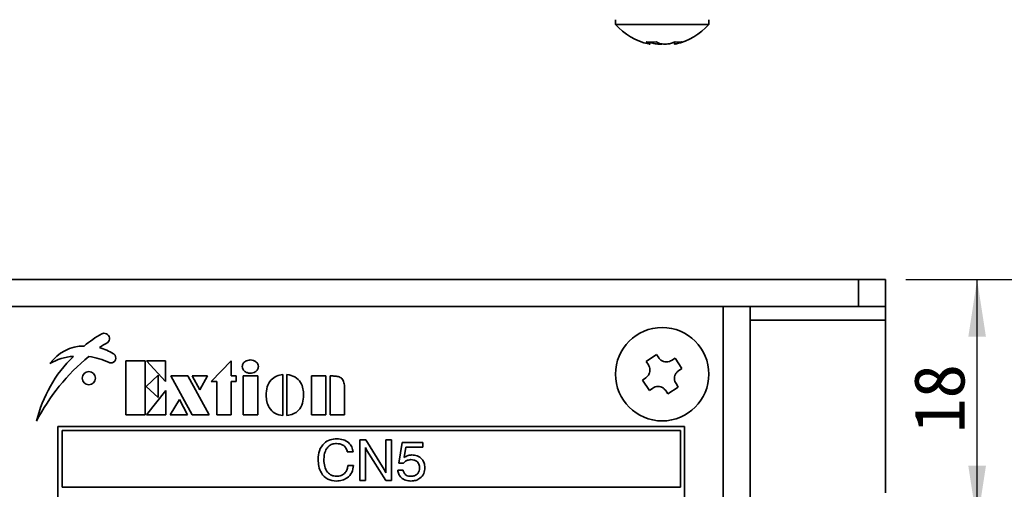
# Model space of a CAD drawing. Header units: millimetres. Extents: x 15 to 187, y 49 to 265.
# Tile 20 of 62: x 53 to 101, y 129 to 152. Entities that reach past the tile are written whole.
import ezdxf

# ---------------------------------------------------------------- set-up
doc = ezdxf.new("R2010")
doc.units = ezdxf.units.MM
doc.layers.add('標註文字', color=4, linetype='Continuous')
doc.styles.add('SLDTEXTSTYLE3', font='kaiu.ttf')
doc.dimstyles.new('SLDDIMSTYLE0', dxfattribs={"dimtxt": 2.5, "dimasz": 2.824978, "dimexe": 0, "dimexo": 0.0625, "dimtad": 1, "dimlfac": 1.5, "dimrnd": 1e-09, "dimzin": 12, "dimdsep": 46, "dimtxsty": 'SLDTEXTSTYLE3', "dimsah": 1, "dimcen": 0.09, "dimadec": 0, "dimazin": 3, "dimtfac": 1, "dimtofl": 0, "dimtmove": 0, "dimatfit": 3, "dimfxl": 0, "dimfrac": 2, "dimtolj": 1, "dimtzin": 12, "dimarcsym": 0})
doc.dimstyles.new('SLDDIMSTYLE2', dxfattribs={"dimtxt": 2.5, "dimasz": 2.824978, "dimexe": 0, "dimexo": 0.0625, "dimtad": 1, "dimdec": 1, "dimlfac": 1.5, "dimrnd": 1e-09, "dimzin": 12, "dimdsep": 46, "dimtxsty": 'SLDTEXTSTYLE3', "dimsah": 1, "dimcen": 0.09, "dimadec": 0, "dimazin": 3, "dimtfac": 1, "dimtofl": 0, "dimtmove": 0, "dimatfit": 3, "dimfxl": 0, "dimfrac": 2, "dimtolj": 1, "dimtzin": 12, "dimarcsym": 0})

# ---------------------------------------------------------------- blocks, each defined once
blk = doc.blocks.new('_D_2')
at = {"layer": '標註文字', "transparency": 16777216}
for p, q in [((96.335, 139.5), (107.164, 139.5)), ((106.164, 90.166), (106.164, 139.5)), ((95.002, 90.166), (107.164, 90.166))]:
    blk.add_line(p, q, dxfattribs=at)
for points in [[(106.164, 139.5), (105.729, 136.675), (106.599, 136.675)], [(106.164, 90.166), (106.599, 92.991), (105.729, 92.991)]]:
    blk.add_solid(points, dxfattribs=at)
at = {"layer": '標註文字', "transparency": 16777216, "insert": (103.042, 113.271), "char_height": 2.5, "attachment_point": 1, "rotation": 90, "style": 'SLDTEXTSTYLE3'}
blk.add_mtext('74', dxfattribs=at)
blk = doc.blocks.new('_D_5')
at = {"layer": '標註文字', "transparency": 16777216}
for p, q in [((96.335, 139.5), (100.85, 139.5)), ((99.85, 127.5), (99.85, 139.5)), ((93.002, 127.5), (100.85, 127.5))]:
    blk.add_line(p, q, dxfattribs=at)
for points in [[(99.85, 139.5), (99.416, 136.675), (100.285, 136.675)], [(99.85, 127.5), (100.285, 130.325), (99.416, 130.325)]]:
    blk.add_solid(points, dxfattribs=at)
at = {"layer": '標註文字', "transparency": 16777216, "insert": (96.729, 131.937), "char_height": 2.5, "attachment_point": 1, "rotation": 90, "style": 'SLDTEXTSTYLE3'}
blk.add_mtext('18', dxfattribs=at)

msp = doc.modelspace()

# ---------------------------------------------------------------- linework, layer by layer
at = {"color": 7, "linetype": 'Continuous', "lineweight": 35}
for p, q in [((82.0352, 152.2886), (82.0352, 152.0602)), ((86.6352, 152.0602), (82.0352, 152.0602)), ((86.6352, 152.0602), (86.6352, 152.2886)), ((83.7311, 151.0893), (83.7311, 151.1793)), ((84.9392, 151.1839), (84.9392, 151.0893)), ((30.0018, 139.4998), (94.0018, 139.4998)), ((94.0018, 138.1665), (94.0018, 139.4998)), ((94.0018, 139.4998), (95.3352, 139.4998)), ((95.3352, 139.4998), (95.3352, 138.1665)), ((30.0018, 138.1665), (94.0018, 138.1665)), ((87.3352, 138.1665), (36.6685, 138.1665)), ((87.3352, 91.4998), (87.3352, 138.1665)), ((88.6685, 138.1665), (88.6685, 90.8998)), ((95.3352, 138.1665), (94.0018, 138.1665)), ((95.3352, 138.1665), (95.3352, 137.4998)), ((95.3352, 137.4998), (95.3352, 128.9998)), ((57.9044, 135.4998), (58.8617, 135.4998)), ((57.9044, 132.8332), (57.9044, 135.4998)), ((58.8617, 135.4998), (58.8617, 132.8332)), ((58.9301, 135.4998), (59.8724, 135.4998)), ((59.8724, 134.4742), (58.9301, 135.4998)), ((59.8724, 135.4998), (59.8724, 134.4742)), ((62.1164, 134.4742), (63.1078, 135.4998)), ((63.1078, 135.4998), (63.1078, 134.7477)), ((83.5412, 135.4641), (84.0501, 135.8064)), ((83.6528, 135.2981), (83.5412, 135.4641)), ((84.0501, 135.8064), (84.1617, 135.6405)), ((84.8001, 135.5155), (84.9661, 135.6272)), ((84.9661, 135.6272), (85.3084, 135.1183)), ((85.3084, 135.1183), (85.1425, 135.0067)), ((58.9204, 134.2199), (59.5113, 134.7819)), ((59.5113, 134.7819), (59.5113, 133.6879)), ((60.1199, 134.7477), (60.9655, 134.7477)), ((61.1728, 132.8332), (60.1199, 134.7477)), ((60.9655, 134.7477), (62.0104, 132.8332)), ((61.1803, 134.7477), (61.9404, 134.7477)), ((61.5563, 134.0639), (61.1803, 134.7477)), ((61.9404, 134.7477), (61.5563, 134.0639)), ((62.3899, 134.4742), (62.1164, 134.4742)), ((62.3899, 132.8332), (62.3899, 134.4742)), ((63.1078, 134.7477), (63.3471, 134.7477)), ((63.1078, 134.4742), (63.1078, 132.8332)), ((63.3471, 134.4742), (63.1078, 134.4742)), ((63.3471, 134.7477), (63.3471, 134.4742)), ((63.6924, 134.7477), (64.4104, 134.7477)), ((63.6924, 132.8332), (63.6924, 134.7477)), ((64.4104, 134.7477), (64.4104, 132.8332)), ((65.6446, 134.8161), (65.6446, 132.799)), ((65.8497, 132.799), (65.8497, 134.8161)), ((67.0497, 134.7477), (67.7677, 134.7477)), ((67.0497, 132.8332), (67.0497, 134.7477)), ((67.7677, 134.7477), (67.7677, 132.8332)), ((67.9728, 134.7477), (68.0593, 134.7477)), ((67.9728, 132.8332), (67.9728, 134.7477)), ((83.3619, 134.548), (83.5279, 134.6597)), ((83.7043, 134.0391), (83.3619, 134.548)), ((85.0176, 134.3682), (85.1292, 134.2023)), ((59.5113, 133.6879), (58.9204, 134.2199)), ((58.9301, 132.8332), (59.8873, 134.0297)), ((59.8873, 134.0297), (59.8873, 132.8332)), ((68.6907, 134.0479), (68.6907, 132.8332)), ((83.8702, 134.1508), (83.7043, 134.0391)), ((84.6203, 133.8599), (84.5087, 134.0259)), ((85.1292, 134.2023), (84.6203, 133.8599)), ((60.0959, 132.8332), (60.5494, 133.5853)), ((60.5494, 133.5853), (60.9511, 132.8332)), ((58.8617, 132.8332), (57.9044, 132.8332)), ((59.8873, 132.8332), (58.9301, 132.8332)), ((60.9511, 132.8332), (60.0959, 132.8332)), ((62.0104, 132.8332), (61.1728, 132.8332)), ((63.1078, 132.8332), (62.3899, 132.8332)), ((64.4104, 132.8332), (63.6924, 132.8332)), ((67.7677, 132.8332), (67.0497, 132.8332)), ((68.6907, 132.8332), (67.9728, 132.8332)), ((85.4352, 132.2665), (54.5685, 132.2665)), ((54.5685, 132.2665), (54.5685, 95.7332)), ((54.7685, 132.0665), (54.7685, 129.2665)), ((85.2352, 132.0665), (54.7685, 132.0665)), ((85.2352, 129.2665), (85.2352, 132.0665)), ((85.4352, 95.7332), (85.4352, 132.2665)), ((69.4377, 131.5998), (69.7266, 131.5998)), ((69.4377, 129.5998), (69.4377, 131.5998)), ((69.7266, 131.5998), (70.6345, 130.1471)), ((70.7198, 131.5998), (71.0018, 131.5998)), ((70.7198, 129.9788), (70.7198, 131.5998)), ((71.0018, 131.5998), (71.0018, 129.5998)), ((71.3608, 130.4556), (71.5175, 131.4716)), ((71.5175, 131.4716), (72.5431, 131.4716)), ((72.5431, 131.4716), (72.5431, 131.2409)), ((69.1044, 131.0101), (68.8224, 131.0101)), ((69.7198, 131.2208), (69.7198, 129.5998)), ((70.7158, 129.5998), (69.7899, 131.073)), ((71.7022, 131.2409), (71.6244, 130.7268)), ((72.5431, 131.2409), (71.7022, 131.2409)), ((68.848, 130.3434), (69.1301, 130.3434)), ((71.3095, 130.111), (71.566, 130.111)), ((71.5876, 130.4556), (71.3608, 130.4556)), ((69.7198, 129.5998), (69.4377, 129.5998)), ((71.0018, 129.5998), (70.7158, 129.5998)), ((54.7685, 129.2665), (85.2352, 129.2665))]:
    msp.add_line(p, q, dxfattribs=at)
at = {"color": 8, "linetype": 'Continuous', "lineweight": 35}
for p, q in [((83.6528, 151.1352), (83.6528, 151.1834)), ((83.8702, 151.1352), (83.8702, 151.1797)), ((85.1425, 151.1352), (85.1425, 151.1783)), ((88.6685, 137.4998), (95.3352, 137.4998))]:
    msp.add_line(p, q, dxfattribs=at)
at = {"color": 7, "linetype": 'Continuous', "lineweight": 35}
for centre, radius in [((84.3352, 134.8332), 2.3), ((56.0902, 134.6371), 0.3226)]:
    msp.add_circle(centre, radius, dxfattribs=at)
for centre, radius, start, end in [((84.3352, 154.0886), 3.0667, 221.40962, 257.53081), ((84.3352, 154.0886), 3.0667, 282.47565, 318.59038), ((83.7956, 153.1848), 2.0065, 262.71467, 277.28533), ((84.1669, 152.2379), 1.2167, 239.05182, 245.00699), ((84.5312, 153.2469), 2.2127, 249.15964, 252.62033), ((84.6757, 152.2379), 1.2167, 239.05182, 245.00699), ((84.1378, 153.2511), 2.2171, 287.38194, 291.93702), ((85.1372, 152.0915), 0.9132, 259.19678, 280.80322), ((84.4801, 153.2511), 2.2171, 287.38194, 291.93702), ((59.3029, 132.1506), 5.333, 118.84602, 130.2373), ((56.8277, 136.6656), 0.1843, 89.86168, 122.01896), ((56.8274, 136.5734), 0.2765, 343.18784, 89.86168), ((59.5457, 131.8791), 5.1741, 119.20963, 124.55918), ((56.9157, 136.5467), 0.1843, 304.72661, 343.18784), ((55.8559, 134.1498), 2.0718, 89.94125, 144.48586), ((55.9662, 133.7044), 2.5196, 57.79591, 75.18194), ((57.1729, 135.6345), 0.2438, 267.21904, 50.46779), ((57.2108, 135.6804), 0.1843, 50.46779, 57.79591), ((60.0015, 130.94), 6.6809, 134.43067, 166.33468), ((62.4558, 127.9145), 10.0612, 129.27007, 152.76883), ((55.4382, 133.2987), 2.4148, 92.69779, 121.69437), ((55.6752, 132.4465), 3.2831, 64.46135, 82.78921), ((57.17, 135.5751), 0.1843, 244.46135, 267.21904)]:
    msp.add_arc(centre, radius, start, end, dxfattribs=at)
for points, knots in [([(83.6737, 151.0951), (83.6861, 151.0922), (83.7236, 151.0832), (83.7373, 151.0871), (83.7178, 151.1038), (83.6736, 151.1252), (83.6528, 151.1352)], [0, 0, 0, 0, 0.14711866, 0.44558976, 0.73923468, 1, 1, 1, 1]), ([(84.3352, 151.095), (84.3146, 151.0921), (84.2516, 151.0832), (84.1262, 151.0871), (83.9853, 151.1038), (83.907, 151.1252), (83.8702, 151.1352)], [0, 0, 0, 0, 0.1452911, 0.4444018, 0.7386759, 1, 1, 1, 1]), ([(84.1617, 151.1352), (84.1933, 151.1235), (84.2566, 151.1002), (84.3945, 151.0847), (84.5433, 151.0865), (84.6853, 151.1039), (84.7634, 151.1252), (84.8001, 151.1352)], [0, 0, 0, 0, 0.2095281, 0.4195633, 0.6226907, 0.8225336, 1, 1, 1, 1]), ([(85.1425, 151.1352), (85.104, 151.1236), (85.0269, 151.1004), (84.9535, 151.0839), (84.944, 151.0875), (84.9394, 151.0893)], [0, 0, 0, 0, 0.3371645, 0.6751449, 1, 1, 1, 1]), ([(63.6428, 135.2135), (63.6525, 135.2661), (63.672, 135.3716), (63.8232, 135.5032), (63.9587, 135.5224), (64.0413, 135.534)], [0, 0, 0, 0, 0.2795031, 0.5607038, 1, 1, 1, 1]), ([(64.0413, 135.534), (64.0946, 135.5296), (64.2011, 135.5208), (64.3302, 135.4432), (64.4252, 135.3392), (64.4371, 135.2554), (64.443, 135.2135)], [0, 0, 0, 0, 0.28035428, 0.56046767, 0.78051321, 1, 1, 1, 1]), ([(84.1617, 135.6405), (84.1933, 135.6018), (84.2566, 135.5243), (84.3945, 135.4535), (84.5433, 135.4296), (84.6853, 135.4509), (84.7634, 135.4949), (84.8001, 135.5155)], [0, 0, 0, 0, 0.2095281, 0.4195633, 0.6226907, 0.8225336, 1, 1, 1, 1]), ([(64.0413, 134.8844), (63.9875, 134.8888), (63.8799, 134.8974), (63.7508, 134.9786), (63.6586, 135.0865), (63.648, 135.1712), (63.6428, 135.2135)], [0, 0, 0, 0, 0.2802592, 0.5601973, 0.78025, 1, 1, 1, 1]), ([(64.443, 135.2135), (64.4331, 135.16), (64.4132, 135.0526), (64.2945, 134.9501), (64.1683, 134.8922), (64.0836, 134.887), (64.0413, 134.8844)], [0, 0, 0, 0, 0.27820812, 0.55841022, 0.77918429, 1, 1, 1, 1]), ([(83.5279, 134.6597), (83.5666, 134.6913), (83.644, 134.7546), (83.7149, 134.8925), (83.7387, 135.0413), (83.7175, 135.1833), (83.6735, 135.2614), (83.6528, 135.2981)], [0, 0, 0, 0, 0.2095281, 0.4195633, 0.6226907, 0.8225336, 1, 1, 1, 1]), ([(85.1425, 135.0067), (85.1038, 134.975), (85.0263, 134.9117), (84.9555, 134.7738), (84.9316, 134.6251), (84.9529, 134.483), (84.9969, 134.4049), (85.0176, 134.3682)], [0, 0, 0, 0, 0.2095281, 0.4195633, 0.6226907, 0.8225336, 1, 1, 1, 1]), ([(64.8241, 133.8027), (64.8321, 133.9387), (64.848, 134.2102), (65.0356, 134.5537), (65.3276, 134.7621), (65.5388, 134.7981), (65.6446, 134.8161)], [0, 0, 0, 0, 0.2805813, 0.5597887, 0.7795799, 1, 1, 1, 1]), ([(65.8497, 134.8161), (65.9846, 134.7902), (66.2539, 134.7384), (66.5313, 134.4528), (66.6547, 134.1228), (66.665, 133.9095), (66.6702, 133.8027)], [0, 0, 0, 0, 0.2797827, 0.5585225, 0.7790151, 1, 1, 1, 1]), ([(68.0593, 134.7477), (68.1288, 134.7453), (68.2675, 134.7406), (68.4766, 134.6966), (68.641, 134.529), (68.6828, 134.2929), (68.6881, 134.1297), (68.6907, 134.0479)], [0, 0, 0, 0, 0.1874986, 0.3744992, 0.5587354, 0.7789855, 1, 1, 1, 1]), ([(84.5087, 134.0259), (84.4771, 134.0646), (84.4137, 134.142), (84.2758, 134.2128), (84.1271, 134.2367), (83.9851, 134.2155), (83.907, 134.1715), (83.8702, 134.1508)], [0, 0, 0, 0, 0.2095281, 0.4195633, 0.6226907, 0.8225336, 1, 1, 1, 1]), ([(65.6446, 132.799), (65.5099, 132.8232), (65.241, 132.8717), (64.9644, 133.1561), (64.8402, 133.4841), (64.8295, 133.6964), (64.8241, 133.8027)], [0, 0, 0, 0, 0.2797056, 0.5585305, 0.7790062, 1, 1, 1, 1]), ([(66.6702, 133.8027), (66.662, 133.6674), (66.6455, 133.3975), (66.4559, 133.0576), (66.1651, 132.8514), (65.9549, 132.8165), (65.8497, 132.799)], [0, 0, 0, 0, 0.2805697, 0.5597799, 0.7796133, 1, 1, 1, 1]), ([(67.3865, 130.6435), (67.3964, 130.788), (67.4162, 131.0763), (67.6402, 131.4285), (67.9656, 131.6262), (68.1924, 131.6428), (68.3059, 131.6511)], [0, 0, 0, 0, 0.2805476, 0.5596555, 0.7795242, 1, 1, 1, 1]), ([(68.3059, 131.6511), (68.4121, 131.6439), (68.624, 131.6296), (68.8879, 131.4785), (69.0568, 131.2565), (69.0885, 131.0923), (69.1044, 131.0101)], [0, 0, 0, 0, 0.2804356, 0.5598523, 0.7797494, 1, 1, 1, 1]), ([(68.2883, 131.4203), (68.2161, 131.4151), (68.0719, 131.4046), (67.8821, 131.2869), (67.7488, 131.0979), (67.6783, 130.8637), (67.6718, 130.6945), (67.6685, 130.6098)], [0, 0, 0, 0, 0.18662306, 0.37277079, 0.55924537, 0.77940612, 1, 1, 1, 1]), ([(68.8224, 131.0101), (68.8037, 131.0771), (68.7666, 131.2108), (68.5782, 131.3907), (68.3982, 131.4091), (68.2883, 131.4203)], [0, 0, 0, 0, 0.2809634, 0.5610773, 1, 1, 1, 1]), ([(69.7899, 131.073), (69.775, 131.0997), (69.7483, 131.1475), (69.7285, 131.1984), (69.7198, 131.2208)], [0, 0, 0, 0, 0.5599377, 1, 1, 1, 1]), ([(68.2855, 129.5742), (68.1362, 129.59), (67.8382, 129.6217), (67.5325, 129.9356), (67.4029, 130.2952), (67.392, 130.5273), (67.3865, 130.6435)], [0, 0, 0, 0, 0.2794224, 0.5580188, 0.7787433, 1, 1, 1, 1]), ([(67.6685, 130.6098), (67.6745, 130.5029), (67.6864, 130.2894), (67.8202, 130.0166), (68.0375, 129.8315), (68.2063, 129.8138), (68.2907, 129.805)], [0, 0, 0, 0, 0.28095609, 0.56070172, 0.78027637, 1, 1, 1, 1]), ([(71.9558, 130.6255), (71.8759, 130.6165), (71.7331, 130.6004), (71.6321, 130.4999), (71.5876, 130.4556)], [0, 0, 0, 0, 0.5591829, 1, 1, 1, 1]), ([(71.6244, 130.7268), (71.6871, 130.7694), (71.7991, 130.8455), (71.9337, 130.853), (71.993, 130.8562)], [0, 0, 0, 0, 0.5587675, 1, 1, 1, 1]), ([(72.3865, 130.2144), (72.381, 130.2778), (72.3701, 130.4042), (72.2535, 130.5476), (72.1042, 130.6167), (72.0053, 130.6226), (71.9558, 130.6255)], [0, 0, 0, 0, 0.2800468, 0.5588924, 0.7791575, 1, 1, 1, 1]), ([(71.993, 130.8562), (72.0882, 130.8488), (72.278, 130.8339), (72.5023, 130.675), (72.6269, 130.4593), (72.6375, 130.3103), (72.6429, 130.2356)], [0, 0, 0, 0, 0.2803281, 0.559443, 0.7794421, 1, 1, 1, 1]), ([(69.1301, 130.3434), (69.1129, 130.2241), (69.0786, 129.9859), (68.8476, 129.7262), (68.5671, 129.5916), (68.3794, 129.58), (68.2855, 129.5742)], [0, 0, 0, 0, 0.2798315, 0.5589253, 0.7792295, 1, 1, 1, 1]), ([(68.2907, 129.805), (68.3721, 129.8123), (68.5345, 129.8269), (68.721, 129.97), (68.8268, 130.1531), (68.8409, 130.2799), (68.848, 130.3434)], [0, 0, 0, 0, 0.2799768, 0.559263, 0.779384, 1, 1, 1, 1]), ([(70.6345, 130.1471), (70.6527, 130.1169), (70.6854, 130.0629), (70.7093, 130.0045), (70.7198, 129.9788)], [0, 0, 0, 0, 0.5601263, 1, 1, 1, 1]), ([(71.9594, 129.5742), (71.8718, 129.5805), (71.697, 129.5932), (71.4831, 129.7235), (71.3453, 129.9072), (71.3215, 130.0431), (71.3095, 130.111)], [0, 0, 0, 0, 0.2803378, 0.559784, 0.7797246, 1, 1, 1, 1]), ([(71.566, 130.111), (71.5788, 130.0616), (71.6046, 129.9627), (71.7114, 129.8614), (71.8335, 129.8119), (71.9131, 129.8073), (71.953, 129.805)], [0, 0, 0, 0, 0.2796828, 0.5589423, 0.7792775, 1, 1, 1, 1]), ([(71.953, 129.805), (72.016, 129.8098), (72.142, 129.8196), (72.2907, 129.9243), (72.3755, 130.066), (72.3828, 130.1649), (72.3865, 130.2144)], [0, 0, 0, 0, 0.2802804, 0.5595279, 0.7794727, 1, 1, 1, 1]), ([(72.6429, 130.2356), (72.6333, 130.135), (72.6141, 129.934), (72.4286, 129.7085), (72.1956, 129.5896), (72.0382, 129.5793), (71.9594, 129.5742)], [0, 0, 0, 0, 0.2798531, 0.5589856, 0.7792398, 1, 1, 1, 1])]:
    msp.add_open_spline(points, degree=3, knots=knots, dxfattribs=at)

# ---------------------------------------------------------------- dimensions: what is measured, and where the dimension line sits
at = {"layer": '標註文字'}
for base, p1, dimstyle, picture, middle in [((99.8505, 139.4998), (92.0018, 127.4998), 'SLDDIMSTYLE2', '_D_5', (99.8505, 133.4998)), ((106.164, 139.4998), (94.0018, 90.1665), 'SLDDIMSTYLE0', '_D_2', (106.164, 114.8332))]:
    dim = msp.add_linear_dim(base=base, p1=p1, p2=(95.3352, 139.4998), angle=90, dimstyle=dimstyle, dxfattribs=at)
    dim.commit()
    dim.dimension.update_dxf_attribs({"geometry": picture, "text_midpoint": middle, "dimtype": 160})

doc.saveas('drawing.dxf')
